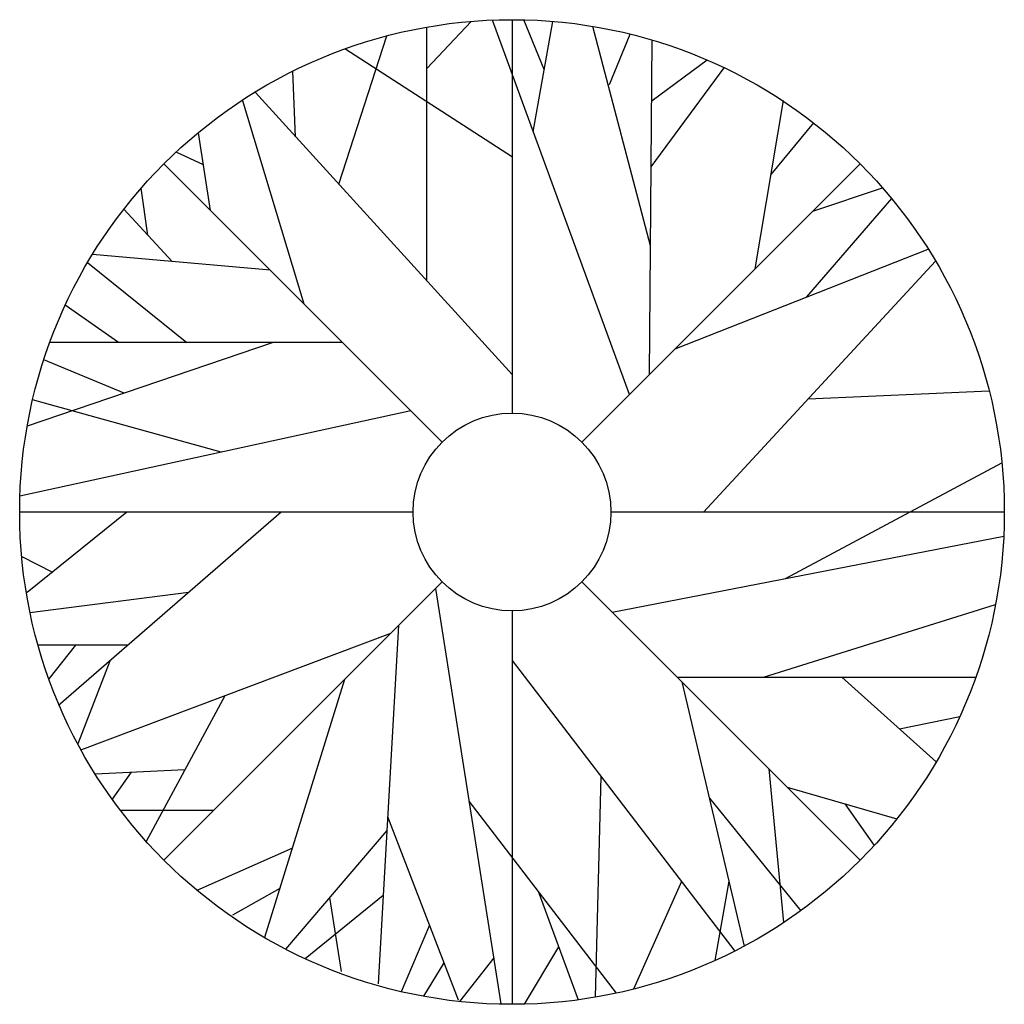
# Model space of a CAD drawing. Extents: x -29.9 to 29.9, y -29.9 to 29.9.
import ezdxf

# ---------------------------------------------------------------- set-up
doc = ezdxf.new("R2010")
doc.units = 0
doc.header["$MEASUREMENT"] = 0
doc.layers.get('0').update_dxf_attribs({"linetype": 'CONTINUOUS'})

msp = doc.modelspace()

# ---------------------------------------------------------------- linework, layer by layer
at = {"color": 7, "linetype": 'Continuous'}
for p, q in [((0, 29.86824), (0, 6)), ((-5.170807, 26.913345), (-2.478645, 29.765213)), ((-5.170807, 14.028976), (-5.170807, 29.417252)), ((7.122993, 7.122986), (-1.187164, 29.848984)), ((1.960785, 26.839951), (0.713646, 29.859726)), ((1.292923, 23.066635), (2.478546, 29.765213)), ((8.403152, 16.149277), (4.912369, 29.461502)), ((-10.514023, 19.89888), (-7.590004, 28.887772)), ((5.914185, 25.934769), (7.177231, 28.993088)), ((0.025238, 21.531296), (-10.132599, 28.097)), ((8.334869, 8.334854), (8.512207, 28.629593)), ((8.445023, 20.94133), (12.871193, 26.952621)), ((8.512177, 24.956223), (11.832504, 27.424515)), ((-13.128006, 22.770523), (-13.303749, 26.741776)), ((0, 8.348495), (-15.562958, 25.44548)), ((-12.609871, 12.609848), (-16.342804, 25.000504)), ((14.760864, 14.760849), (16.479492, 24.956223)), ((15.72451, 20.477463), (18.305069, 23.601608)), ((-18.285431, 18.285416), (-19.026978, 22.99913)), ((-18.722168, 21.061569), (-20.374939, 21.839737)), ((-4.242645, 4.24263), (-21.120049, 21.12001)), ((4.242645, 4.24263), (21.120041, 21.12001)), ((-22.098907, 16.804947), (-22.50074, 19.642532)), ((18.24614, 18.246109), (22.477493, 19.669113)), ((17.897232, 13.049835), (23.035995, 19.011978)), ((-20.60936, 15.196075), (-23.549637, 18.371872)), ((-14.662811, 14.662796), (-25.451988, 15.630356)), ((9.895996, 9.895981), (25.253296, 15.949387)), ((-25.745789, 15.141525), (-19.719788, 10.277893)), ((11.626968, 0), (25.701584, 15.216446)), ((-23.876648, 10.277893), (-27.101273, 12.555191)), ((-14.497696, 10.277893), (-29.411758, 5.201935)), ((-10.277908, 10.277893), (-28.044189, 10.277893)), ((-23.53875, 7.20079), (-28.404068, 9.236923)), ((17.97731, 6.865524), (28.949814, 7.349838)), ((-17.644226, 3.625244), (-29.082153, 6.807358)), ((-6.13533, 6.135315), (-29.852722, 0.962601)), ((16.59127, -4.036575), (29.719254, 2.979523)), ((-6, 0), (-29.86824, 0)), ((-23.36087, 0), (-29.419128, -4.889709)), ((-14.007698, 0), (-27.513916, -11.739594)), ((29.86824, 0), (6, 0)), ((6.080559, -6.080551), (29.832458, -1.461594)), ((-29.74614, -2.697922), (-27.88678, -3.652939)), ((-4.24263, -4.242645), (-21.119987, -21.120071)), ((-4.650345, -4.650375), (-0.667572, -29.842834)), ((4.242638, -4.242645), (21.120041, -21.120041)), ((-19.618225, -4.876663), (-29.245972, -6.112915)), ((15.267059, -10.02713), (29.336441, -5.611069)), ((0, -6), (0, -29.86824)), ((-6.891541, -6.891586), (-8.115234, -28.61969)), ((-7.362366, -7.362411), (-26.128326, -14.430603)), ((-23.292114, -8.070007), (-28.726318, -8.070007)), ((-26.474701, -8.070007), (-28.103416, -10.114822)), ((-24.396301, -9.048553), (-26.349503, -14.064682)), ((0, -9.01564), (13.514565, -26.635849)), ((10.02713, -10.02713), (28.134827, -10.02713)), ((20.016434, -10.02713), (25.741653, -15.148575)), ((-10.158676, -10.158707), (-15.010437, -25.822433)), ((10.311256, -10.311264), (14.092712, -26.334518)), ((-17.412704, -11.147873), (-22.197166, -19.98494)), ((23.509598, -13.151901), (27.166199, -12.414078)), ((-19.841797, -15.634476), (-25.284714, -15.899521)), ((-23.109634, -15.79361), (-24.261658, -17.420792)), ((5.396912, -16.052109), (5.045891, -29.438919)), ((15.583351, -15.583359), (16.475945, -24.912949)), ((16.69471, -16.694717), (23.351303, -18.623337)), ((-2.612534, -17.540268), (6.323639, -29.191147)), ((11.976219, -17.366257), (17.522011, -24.188644)), ((20.183792, -17.705612), (21.972336, -20.231857)), ((-18.100113, -18.100189), (-23.759102, -18.100189)), ((-7.544113, -18.478775), (-3.265564, -29.598236)), ((-7.5914, -19.318436), (-13.743561, -26.518417)), ((-13.32637, -20.385513), (-19.111404, -22.953568)), ((10.281342, -22.420395), (7.373337, -28.943832)), ((13.163925, -22.398972), (12.311859, -27.212662)), ((-14.088104, -22.844711), (-16.948578, -24.460815)), ((-7.814186, -23.274185), (-12.555634, -27.101059)), ((1.58403, -23.011703), (4.00885, -29.597977)), ((-11.073593, -23.393692), (-10.366913, -27.885773)), ((-5.010773, -25.062637), (-6.729645, -29.108917)), ((2.82225, -26.374954), (0.734962, -29.859207)), ((-4.129669, -27.352524), (-5.361893, -29.383011)), ((-1.108765, -27.05217), (-3.18969, -29.697433)), ((10.483032, -27.968155), (10.483032, -27.968155))]:
    msp.add_line(p, q, dxfattribs=at)
for radius in [29.868237, 6]:
    msp.add_circle((0, 0), radius, dxfattribs=at)

doc.saveas('drawing.dxf')
